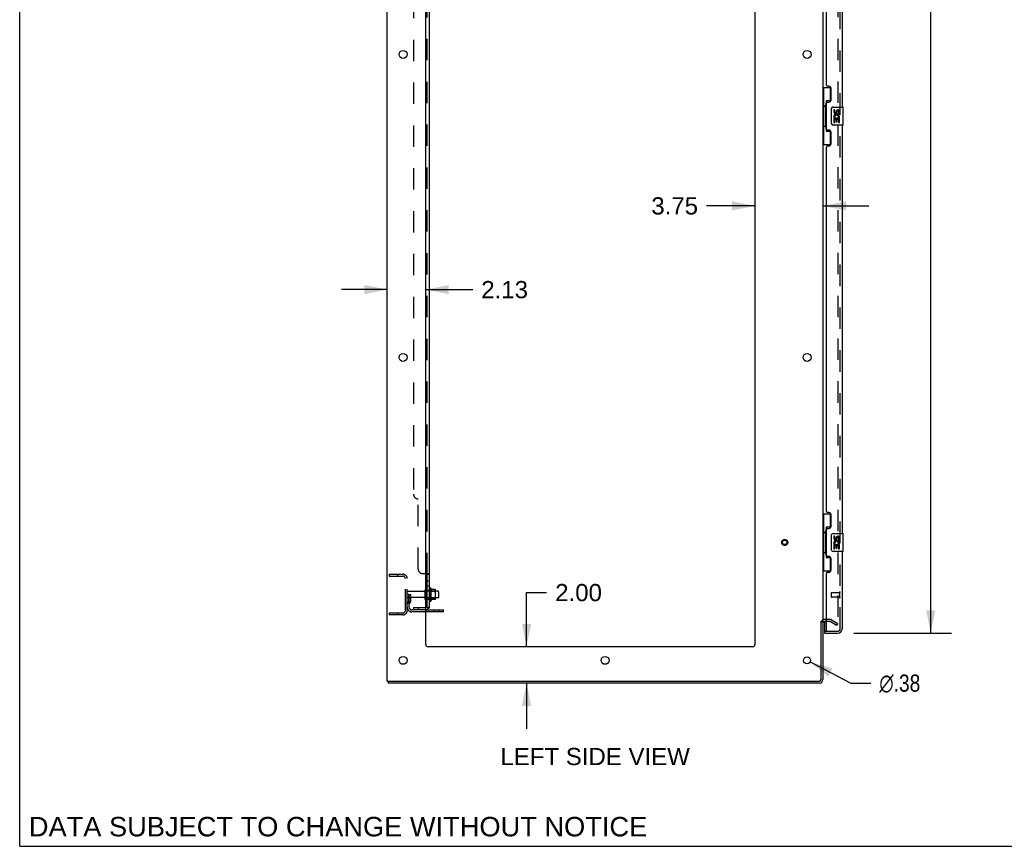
# Model space of a CAD drawing. Header units: inches. Extents: x 0 to 215, y 0 to 139.
# Tile 1 of 114: x 0 to 54, y 0 to 46. Entities that reach past the tile are written whole.
import ezdxf

# ---------------------------------------------------------------- set-up
doc = ezdxf.new("R2010")
doc.units = ezdxf.units.IN
doc.header["$LTSCALE"] = 11.804375
doc.header["$MEASUREMENT"] = 0
doc.linetypes.add('HIDDEN', pattern=[0.2, 0.1, -0.1])
doc.layers.get('0').update_dxf_attribs({"linetype": 'CONTINUOUS'})
for name, color, linetype in [('DEFAULT_2', 8, 'HIDDEN'), ('DIMENSIONS', 7, 'CONTINUOUS'), ('DOOR_ASSEMBLY', 7, 'CONTINUOUS'), ('SUBPANEL', 7, 'CONTINUOUS')]:
    doc.layers.add(name, color=color, linetype=linetype)
doc.styles.get("Standard").update_dxf_attribs({"font": 'arial.ttf'})
doc.styles.add('TEXTSTYLE_1', font='gdt', dxfattribs={"width": 0.8})
doc.dimstyles.new('DIMSTYLE_1', dxfattribs={"dimtxt": 0.946875, "dimasz": 1.2625, "dimexe": 0.09, "dimexo": 0.07, "dimgap": 0.0375, "dimtad": 0, "dimtih": 1, "dimtoh": 1, "dimzin": 4, "dimdsep": 46, "dimtxsty": 'Standard', "dimblk": '_FILLED', "dimblk1": '_FILLED', "dimblk2": '_FILLED', "dimcen": 0.09, "dimadec": 3, "dimazin": 1, "dimtfac": 1, "dimtdec": 3, "dimtofl": 0, "dimtmove": 0, "dimatfit": 3, "dimldrblk": '_FILLED', "dimfxl": 0, "dimtolj": 1, "dimtzin": 4, "dimarcsym": 0})
doc.dimstyles.new('DIMSTYLE_2', dxfattribs={"dimtxt": 0.946875, "dimasz": 1.2625, "dimexe": 0.09, "dimexo": 0.07, "dimgap": 0.09, "dimtad": 0, "dimtih": 1, "dimtoh": 1, "dimzin": 4, "dimdsep": 46, "dimtxsty": 'Standard', "dimblk": '_FILLED', "dimblk1": '_FILLED', "dimblk2": '_FILLED', "dimcen": 0.09, "dimadec": 3, "dimazin": 1, "dimtfac": 1, "dimtdec": 3, "dimtofl": 0, "dimtmove": 0, "dimatfit": 1, "dimldrblk": '_FILLED', "dimfxl": 0, "dimtolj": 1, "dimtzin": 4, "dimarcsym": 0})

# ---------------------------------------------------------------- blocks, each defined once
blk = doc.blocks.new('_FILLED')
at = {"color": 0, "linetype": 'ByBlock'}
blk.add_solid([(0, 0), (-1, 0.2), (-1, -0.2)], dxfattribs=at)
blk = doc.blocks.new('*D9')
at = {"layer": 'DIMENSIONS', "color": 2, "linetype": 'Continuous'}
for p, q in [((45.94, 92.251), (51.32, 92.251)), ((50.184, 92.251), (50.184, 53.317)), ((50.184, 11.751), (50.184, 50.003)), ((45.94, 11.751), (51.32, 11.751))]:
    blk.add_line(p, q, dxfattribs=at)
at = {"layer": 'DIMENSIONS', "color": 2, "linetype": 'Continuous', "xscale": 1.2625, "yscale": 1.2625, "zscale": 1.2625}
for p, rotation in [((50.184, 92.251), 90), ((50.184, 11.751), 270)]:
    blk.add_blockref('_FILLED', p, dxfattribs=dict(at, rotation=rotation))
at = {"layer": 'DIMENSIONS', "color": 2, "linetype": 'Continuous', "insert": (50.184, 52.843), "char_height": 0.9469, "width": 3.9635, "attachment_point": 2, "line_spacing_factor": 0.9}
blk.add_mtext('80.50\\PDOOR', dxfattribs=at)
blk = doc.blocks.new('*D13')
at = {"layer": 'DIMENSIONS', "color": 2, "linetype": 'Continuous'}
for p, q in [((27.92, 11.001), (27.92, 13.987)), ((27.92, 13.987), (29.024, 13.987)), ((27.92, 9.001), (27.92, 6.476))]:
    blk.add_line(p, q, dxfattribs=at)
at = {"layer": 'DIMENSIONS', "color": 2, "linetype": 'Continuous', "xscale": 1.2625, "yscale": 1.2625, "zscale": 1.2625}
for p, rotation in [((27.92, 11.001), 270), ((27.92, 9.001), 90)]:
    blk.add_blockref('_FILLED', p, dxfattribs=dict(at, rotation=rotation))
at = {"layer": 'DIMENSIONS', "color": 2, "linetype": 'Continuous', "insert": (29.498, 14.461), "char_height": 0.9469, "width": 2.57311, "attachment_point": 1, "line_spacing_factor": 0.9}
blk.add_mtext('2.00', dxfattribs=at)
blk = doc.blocks.new('*D14')
at = {"layer": 'DIMENSIONS', "color": 2, "linetype": 'Continuous'}
for p, q in [((20.245, 30.687), (17.72, 30.687)), ((22.37, 30.687), (24.952, 30.687))]:
    blk.add_line(p, q, dxfattribs=at)
at = {"layer": 'DIMENSIONS', "color": 2, "linetype": 'Continuous', "xscale": 1.2625, "yscale": 1.2625, "zscale": 1.2625}
blk.add_blockref('_FILLED', (20.245, 30.687), dxfattribs=at)
at = {"layer": 'DIMENSIONS', "color": 2, "linetype": 'Continuous', "xscale": 1.2625, "yscale": 1.2625, "zscale": 1.2625, "rotation": 180}
blk.add_blockref('_FILLED', (22.37, 30.687), dxfattribs=at)
at = {"layer": 'DIMENSIONS', "color": 2, "linetype": 'Continuous', "insert": (25.426, 31.16), "char_height": 0.9469, "width": 2.57311, "attachment_point": 1, "line_spacing_factor": 0.9}
blk.add_mtext('2.13', dxfattribs=at)
blk = doc.blocks.new('*D15')
at = {"layer": 'DIMENSIONS', "color": 2, "linetype": 'Continuous'}
for p, q in [((40.495, 35.301), (37.838, 35.301)), ((44.245, 35.301), (46.77, 35.301))]:
    blk.add_line(p, q, dxfattribs=at)
at = {"layer": 'DIMENSIONS', "color": 2, "linetype": 'Continuous', "xscale": 1.2625, "yscale": 1.2625, "zscale": 1.2625}
blk.add_blockref('_FILLED', (40.495, 35.301), dxfattribs=at)
at = {"layer": 'DIMENSIONS', "color": 2, "linetype": 'Continuous', "xscale": 1.2625, "yscale": 1.2625, "zscale": 1.2625, "rotation": 180}
blk.add_blockref('_FILLED', (44.245, 35.301), dxfattribs=at)
at = {"layer": 'DIMENSIONS', "color": 2, "linetype": 'Continuous', "insert": (37.365, 35.775), "char_height": 0.9469, "width": 2.57311, "attachment_point": 3, "line_spacing_factor": 0.9}
blk.add_mtext('3.75', dxfattribs=at)
blk = doc.blocks.new('*D29')
at = {"layer": 'DIMENSIONS', "color": 2, "linetype": 'Continuous'}
for p, q in [((43.536, 10.164), (45.775, 8.996)), ((45.775, 8.996), (46.879, 8.996))]:
    blk.add_line(p, q, dxfattribs=at)
at = {"layer": 'DIMENSIONS', "color": 2, "linetype": 'Continuous', "xscale": 1.2625, "yscale": 1.2625, "zscale": 1.2625, "rotation": 152.4363683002}
blk.add_blockref('_FILLED', (43.536, 10.164), dxfattribs=at)
at = {"layer": 'DIMENSIONS', "color": 2, "linetype": 'Continuous', "insert": (47.353, 9.469), "char_height": 0.94688, "width": 3.09993, "attachment_point": 1, "line_spacing_factor": 0.9, "style": 'TEXTSTYLE_1'}
blk.add_mtext('{\\fgdt;n}\\fArial;.38', dxfattribs=at)

msp = doc.modelspace()

# ---------------------------------------------------------------- linework, layer by layer
at = {"color": 7, "linetype": 'Continuous'}
for p, q in [((0, 0), (0, 138.875)), ((22.644, 14.232), (22.644, 13.52)), ((22.899, 14.153), (22.672, 14.153)), ((22.91, 13.62), (22.91, 14.131)), ((22.899, 13.598), (22.672, 13.598)), ((23.044, 14.063), (22.91, 14.063)), ((23.044, 13.688), (22.91, 13.688)), ((23.074, 14.033), (23.074, 13.718)), ((23.349, 12.928), (23.349, 13.032)), ((23.349, 12.928), (22.37, 12.928)), ((44.141, 12.418), (44.245, 12.418)), ((20.297, 9.105), (20.297, 9.001)), ((0, 0), (214.625, 0))]:
    msp.add_line(p, q, dxfattribs=at)
at = {"color": 3, "linetype": 'Continuous'}
for p, q in [((20.245, 9.105), (20.245, 94.897)), ((22.37, 11.126), (22.37, 91.501)), ((40.495, 91.501), (40.495, 11.126)), ((44.245, 91.553), (44.245, 12.449)), ((22.37, 13.032), (23.349, 13.032)), ((44.141, 9.195), (44.141, 12.418)), ((44.245, 12.418), (44.245, 9.19)), ((44.449, 12.397), (44.33, 12.397)), ((40.37, 11.001), (22.495, 11.001)), ((20.245, 9.105), (44.051, 9.105)), ((44.056, 9.001), (20.297, 9.001))]:
    msp.add_line(p, q, dxfattribs=at)
for centre, radius in [((21.12, 43.651), 0.219), ((43.37, 43.651), 0.219), ((21.12, 26.951), 0.219), ((43.37, 26.951), 0.219), ((21.12, 10.251), 0.219), ((32.245, 10.251), 0.219), ((43.37, 10.251), 0.188)]:
    msp.add_circle(centre, radius, dxfattribs=at)
at = {"color": 7, "linetype": 'Continuous'}
for centre, radius, start, end in [((22.394, 14.133), 0.055, 360, 115.9094), ((22.612, 14.21), 0.0384, 34.4497, 180), ((22.044, 13.876), 0.698, 23.9679, 30.6631), ((22.69, 14.163), 0.01, 203.9679, 270), ((22.899, 14.143), 0.01, 5.1938, 90), ((22.769, 14.131), 0.141, 0, 5.2081), ((22.394, 13.618), 0.055, 244.0906, 0), ((22.044, 13.876), 0.698, 329.3369, 336.0321), ((22.69, 13.588), 0.01, 90, 156.0321), ((22.899, 13.608), 0.01, 270, 354.8062), ((22.769, 13.62), 0.141, 354.7919, 360), ((23.044, 14.033), 0.03, 360, 90), ((23.044, 13.718), 0.03, 270, 0), ((22.612, 13.542), 0.0384, 180, 325.5503), ((44.056, 9.19), 0.085, 270, 360)]:
    msp.add_arc(centre, radius, start, end, dxfattribs=at)
at = {"color": 3, "linetype": 'Continuous'}
for centre, radius, start, end in [((44.33, 12.312), 0.085, 90, 180), ((22.495, 11.126), 0.125, 180, 270), ((40.37, 11.126), 0.125, 270, 360), ((44.051, 9.195), 0.09, 270, 360), ((44.056, 9.19), 0.189, 270, 360)]:
    msp.add_arc(centre, radius, start, end, dxfattribs=at)
at = {"layer": 'DEFAULT_2', "color": 8, "linetype": 'HIDDEN'}
for p, q in [((45.057, 91.735), (45.057, 12.266)), ((20.349, 15.001), (21.102, 15.001)), ((20.349, 15.001), (20.349, 14.897)), ((20.349, 14.897), (21.102, 14.897)), ((20.819, 15.001), (20.819, 14.897)), ((21.245, 12.997), (21.245, 14.754)), ((21.349, 12.997), (21.349, 14.754)), ((22.339, 13.618), (22.339, 14.133)), ((22.449, 13.618), (22.449, 14.133)), ((22.574, 14.21), (22.574, 13.542)), ((21.453, 13.876), (21.349, 13.876)), ((22.276, 14.041), (21.379, 14.041)), ((22.276, 13.711), (21.379, 13.711)), ((21.439, 13.535), (21.439, 13.876)), ((21.439, 13.701), (21.543, 13.701)), ((21.453, 13.876), (21.543, 13.876)), ((21.453, 13.175), (21.453, 13.876)), ((21.543, 13.535), (21.543, 13.876)), ((22.91, 14.063), (22.449, 14.063)), ((22.91, 13.688), (22.449, 13.688)), ((22.594, 14.059), (22.574, 14.079)), ((22.594, 13.692), (22.574, 13.672)), ((22.594, 14.059), (22.89, 14.059)), ((22.594, 14.059), (22.594, 13.692)), ((22.594, 13.692), (22.89, 13.692)), ((22.89, 14.059), (22.91, 14.079)), ((22.89, 14.059), (22.89, 13.692)), ((22.89, 13.692), (22.91, 13.672)), ((21.437, 13.529), (21.388, 13.462)), ((21.521, 13.469), (21.472, 13.401)), ((22.37, 13.032), (21.595, 13.032)), ((22.846, 12.928), (22.846, 13.032)), ((23.102, 12.928), (23.102, 13.032)), ((21.102, 12.855), (20.349, 12.855)), ((20.349, 12.855), (20.349, 12.751)), ((21.102, 12.751), (20.349, 12.751)), ((20.819, 12.855), (20.819, 12.751)), ((22.37, 12.928), (21.595, 12.928)), ((44.649, 12.501), (44.33, 12.501)), ((44.718, 12.482), (45.057, 12.286)), ((44.649, 12.397), (44.449, 12.397)), ((44.666, 12.392), (45.005, 12.196)), ((45.005, 12.196), (45.057, 12.286))]:
    msp.add_line(p, q, dxfattribs=at)
for points in [[(45.04, 12.246), (45.04, 12.246), (45.038, 12.247), (45.036, 12.247), (45.034, 12.248), (45.032, 12.249)], [(45.057, 12.266), (45.057, 12.264), (45.057, 12.262), (45.056, 12.26), (45.056, 12.258), (45.055, 12.256), (45.054, 12.254), (45.052, 12.252), (45.051, 12.251), (45.049, 12.249), (45.047, 12.248), (45.046, 12.247), (45.044, 12.247), (45.042, 12.247), (45.04, 12.246)]]:
    msp.add_lwpolyline(points, dxfattribs=at)
for radius in [0.164, 0.124]:
    msp.add_circle((42.141, 16.751), radius, dxfattribs=at)
for centre, radius, start, end in [((21.102, 14.754), 0.246, 0, 90), ((21.102, 14.754), 0.142, 0, 90), ((22.276, 14.103), 0.0625, 270, 360), ((22.394, 14.133), 0.055, 115.9094, 180), ((21.379, 14.011), 0.03, 90, 180), ((21.379, 13.741), 0.03, 180, 270), ((22.276, 13.648), 0.0625, 0, 90), ((22.394, 13.618), 0.055, 180, 244.0906), ((21.557, 13.34), 0.208, 144.2461, 180), ((21.595, 13.175), 0.246, 180, 270), ((21.429, 13.535), 0.01, 324.2461, 360), ((21.557, 13.34), 0.104, 144.2461, 180), ((21.595, 13.175), 0.142, 180, 270), ((21.429, 13.535), 0.114, 324.2461, 360), ((21.102, 12.997), 0.246, 270, 360), ((21.102, 12.997), 0.142, 270, 360), ((44.33, 12.312), 0.189, 90, 180), ((44.649, 12.364), 0.137, 60, 90), ((44.649, 12.364), 0.033, 60, 90)]:
    msp.add_arc(centre, radius, start, end, dxfattribs=at)
at = {"layer": 'DOOR_ASSEMBLY', "color": 8, "linetype": 'HIDDEN'}
for p, q in [((45.199, 11.997), (45.199, 92.004)), ((44.699, 13.969), (44.699, 13.741)), ((45.156, 13.979), (44.709, 13.979)), ((45.156, 13.731), (44.709, 13.731)), ((45.156, 13.997), (45.156, 13.713)), ((44.469, 11.855), (45.056, 11.855))]:
    msp.add_line(p, q, dxfattribs=at)
at = {"layer": 'DOOR_ASSEMBLY', "color": 3, "linetype": 'Continuous'}
for p, q in [((45.303, 63.251), (45.303, 40.751)), ((44.449, 41.958), (44.449, 62.043)), ((44.569, 41.898), (44.509, 41.898)), ((44.699, 41.148), (44.699, 41.768)), ((44.449, 39.543), (44.449, 40.958)), ((44.509, 41.018), (44.569, 41.018)), ((45.303, 39.751), (45.303, 17.251)), ((44.569, 39.483), (44.509, 39.483)), ((44.699, 38.733), (44.699, 39.353)), ((44.449, 18.458), (44.449, 38.543)), ((44.509, 38.603), (44.569, 38.603)), ((44.569, 18.398), (44.509, 18.398)), ((44.699, 17.648), (44.699, 18.268)), ((44.449, 16.043), (44.449, 17.458)), ((44.509, 17.518), (44.569, 17.518)), ((44.569, 15.983), (44.509, 15.983)), ((44.699, 15.233), (44.699, 15.853)), ((45.303, 16.251), (45.303, 11.997)), ((44.449, 11.875), (44.449, 15.043)), ((44.509, 15.103), (44.569, 15.103)), ((44.324, 11.751), (45.056, 11.751))]:
    msp.add_line(p, q, dxfattribs=at)
at = {"layer": 'DOOR_ASSEMBLY', "color": 7, "linetype": 'Continuous'}
for p, q in [((44.245, 41.826), (44.685, 41.826)), ((44.284, 41.826), (44.284, 40.801)), ((44.649, 41.826), (44.649, 41.046)), ((44.262, 40.801), (44.385, 40.801)), ((44.262, 40.801), (44.262, 39.701)), ((44.385, 40.831), (44.385, 40.852)), ((44.385, 39.701), (44.385, 40.801)), ((44.649, 41.091), (44.422, 41.091)), ((44.422, 41.091), (44.422, 39.411)), ((44.808, 40.751), (45.348, 40.751)), ((45.363, 39.766), (45.363, 40.736)), ((44.708, 39.851), (44.708, 40.651)), ((44.908, 40.597), (44.845, 40.597)), ((44.845, 40.597), (44.845, 40.46)), ((44.864, 40.135), (44.845, 40.135)), ((44.845, 40.135), (44.845, 39.905)), ((44.898, 40.135), (44.926, 40.155)), ((44.898, 40.135), (45.16, 40.135)), ((44.908, 40.46), (44.908, 40.597)), ((44.973, 40.523), (44.974, 40.454)), ((45.034, 40.46), (45.034, 40.502)), ((45.089, 40.171), (45.147, 40.146)), ((45.097, 40.502), (45.097, 40.366)), ((45.097, 40.366), (45.16, 40.366)), ((45.16, 40.366), (45.16, 40.502)), ((45.16, 39.905), (45.16, 40.135)), ((44.262, 39.701), (44.385, 39.701)), ((44.284, 39.701), (44.284, 38.676)), ((44.385, 39.65), (44.385, 39.671)), ((45.348, 39.751), (44.808, 39.751)), ((44.845, 39.905), (44.908, 39.905)), ((44.908, 40.073), (44.973, 40.073)), ((44.908, 39.905), (44.908, 40.073)), ((44.973, 40.073), (44.973, 39.936)), ((44.973, 39.936), (45.034, 39.936)), ((45.034, 40.073), (45.097, 40.073)), ((45.034, 39.936), (45.034, 40.073)), ((45.097, 40.073), (45.097, 39.905)), ((45.097, 39.905), (45.16, 39.905)), ((44.422, 39.411), (44.649, 39.411)), ((44.649, 39.456), (44.649, 38.676)), ((44.245, 38.676), (44.685, 38.676)), ((44.245, 18.326), (44.685, 18.326)), ((44.284, 18.326), (44.284, 17.301)), ((44.649, 18.326), (44.649, 17.546)), ((44.649, 17.591), (44.422, 17.591)), ((44.422, 17.591), (44.422, 15.911)), ((44.262, 17.301), (44.385, 17.301)), ((44.262, 17.301), (44.262, 16.201)), ((44.385, 17.331), (44.385, 17.352)), ((44.385, 16.201), (44.385, 17.301)), ((44.708, 16.351), (44.708, 17.151)), ((44.808, 17.251), (45.348, 17.251)), ((44.908, 17.097), (44.845, 17.097)), ((44.845, 17.097), (44.845, 16.96)), ((44.908, 16.96), (44.908, 17.097)), ((44.973, 17.023), (44.974, 16.954)), ((45.034, 16.96), (45.034, 17.002)), ((45.097, 17.002), (45.097, 16.866)), ((45.097, 16.866), (45.16, 16.866)), ((45.16, 16.866), (45.16, 17.002)), ((45.363, 16.266), (45.363, 17.236)), ((44.864, 16.635), (44.845, 16.635)), ((44.845, 16.635), (44.845, 16.405)), ((44.845, 16.405), (44.908, 16.405)), ((44.898, 16.635), (44.926, 16.655)), ((44.898, 16.635), (45.16, 16.635)), ((44.908, 16.573), (44.973, 16.573)), ((44.908, 16.405), (44.908, 16.573)), ((44.973, 16.573), (44.973, 16.436)), ((44.973, 16.436), (45.034, 16.436)), ((45.034, 16.573), (45.097, 16.573)), ((45.034, 16.436), (45.034, 16.573)), ((45.089, 16.671), (45.147, 16.646)), ((45.097, 16.573), (45.097, 16.405)), ((45.097, 16.405), (45.16, 16.405)), ((45.16, 16.405), (45.16, 16.635)), ((44.262, 16.201), (44.385, 16.201)), ((44.284, 16.201), (44.284, 15.176)), ((44.385, 16.15), (44.385, 16.171)), ((44.422, 15.911), (44.649, 15.911)), ((44.649, 15.956), (44.649, 15.176)), ((45.348, 16.251), (44.808, 16.251)), ((44.245, 15.176), (44.685, 15.176)), ((44.324, 12.397), (44.324, 11.875)), ((44.324, 11.855), (44.463, 11.855)), ((44.324, 11.855), (44.324, 11.751))]:
    msp.add_line(p, q, dxfattribs=at)
for points in [[(44.422, 41.067), (44.422, 41.064), (44.423, 41.06), (44.423, 41.056), (44.425, 41.052), (44.426, 41.047), (44.428, 41.042), (44.431, 41.036), (44.434, 41.03), (44.437, 41.024), (44.441, 41.017), (44.445, 41.01), (44.45, 41.002), (44.456, 40.993), (44.458, 40.99)], [(44.708, 40.651), (44.708, 40.657), (44.709, 40.663), (44.71, 40.669), (44.711, 40.675), (44.713, 40.681), (44.715, 40.687)], [(44.715, 39.815), (44.713, 39.82), (44.711, 39.826), (44.71, 39.832), (44.709, 39.838), (44.708, 39.845), (44.708, 39.851)], [(44.458, 39.512), (44.456, 39.508), (44.45, 39.5), (44.445, 39.492), (44.441, 39.485), (44.437, 39.478), (44.434, 39.471), (44.431, 39.465), (44.428, 39.46), (44.426, 39.455), (44.425, 39.45), (44.423, 39.446), (44.423, 39.442), (44.422, 39.438), (44.422, 39.435)], [(44.422, 17.567), (44.422, 17.564), (44.423, 17.56), (44.423, 17.556), (44.425, 17.552), (44.426, 17.547), (44.428, 17.542), (44.431, 17.536), (44.434, 17.53), (44.437, 17.524), (44.441, 17.517), (44.445, 17.51), (44.45, 17.502), (44.456, 17.493), (44.458, 17.49)], [(44.708, 17.151), (44.708, 17.157), (44.709, 17.163), (44.71, 17.169), (44.711, 17.175), (44.713, 17.181), (44.715, 17.187)], [(44.715, 16.315), (44.713, 16.32), (44.711, 16.326), (44.71, 16.332), (44.709, 16.338), (44.708, 16.345), (44.708, 16.351)], [(44.458, 16.012), (44.456, 16.008), (44.45, 16), (44.445, 15.992), (44.441, 15.985), (44.437, 15.978), (44.434, 15.971), (44.431, 15.965), (44.428, 15.96), (44.426, 15.955), (44.425, 15.95), (44.423, 15.946), (44.423, 15.942), (44.422, 15.938), (44.422, 15.935)]]:
    msp.add_lwpolyline(points, dxfattribs=at)
at = {"layer": 'DOOR_ASSEMBLY', "color": 3, "linetype": 'Continuous'}
for centre, radius, start, end in [((44.509, 41.958), 0.06, 180, 270), ((44.569, 41.768), 0.13, 0, 90), ((44.509, 40.958), 0.06, 90, 180), ((44.569, 41.148), 0.13, 270, 360), ((44.509, 39.543), 0.06, 180, 270), ((44.569, 39.353), 0.13, 0, 90), ((44.509, 38.543), 0.06, 90, 180), ((44.569, 38.733), 0.13, 270, 360), ((44.509, 18.458), 0.06, 180, 270), ((44.569, 18.268), 0.13, 0, 90), ((44.509, 17.458), 0.06, 90, 180), ((44.569, 17.648), 0.13, 270, 360), ((44.509, 16.043), 0.06, 180, 270), ((44.569, 15.853), 0.13, 0, 90), ((44.569, 15.233), 0.13, 270, 360), ((44.509, 15.043), 0.06, 90, 180), ((45.056, 11.997), 0.246, 270, 360), ((44.469, 11.875), 0.02, 180, 270)]:
    msp.add_arc(centre, radius, start, end, dxfattribs=at)
at = {"layer": 'DOOR_ASSEMBLY', "color": 7, "linetype": 'Continuous'}
for centre, radius, start, end in [((44.808, 40.651), 0.1, 90, 158.7946), ((45.348, 40.736), 0.015, 0, 90), ((44.94, 40.46), 0.0943, 180, 360), ((44.999, 40.209), 0.154, 161.4199, 206.1963), ((45.003, 40.209), 0.157, 336.5966, 161.8791), ((45.003, 40.209), 0.157, 205.737, 207.8532), ((44.94, 40.46), 0.0314, 180, 261.2295), ((45.003, 40.209), 0.0943, 336.5966, 215.1122), ((44.939, 40.465), 0.0362, 263.4285, 341.7628), ((45.066, 40.502), 0.0943, 68.6999, 167.4338), ((45.066, 40.502), 0.0314, 0, 180.0485), ((45.066, 40.502), 0.0943, 0, 68.6704), ((44.808, 39.851), 0.1, 201.205, 270), ((45.348, 39.766), 0.015, 270, 360), ((44.808, 17.151), 0.1, 90, 158.7946), ((44.94, 16.96), 0.0943, 180, 360), ((45.003, 16.709), 0.157, 336.5966, 161.8791), ((44.94, 16.96), 0.0314, 180, 261.2295), ((44.939, 16.965), 0.0362, 263.4285, 341.7628), ((45.066, 17.002), 0.0943, 68.6999, 167.4338), ((45.066, 17.002), 0.0314, 0, 180.0485), ((45.066, 17.002), 0.0943, 0, 68.6704), ((45.348, 17.236), 0.015, 0, 90), ((44.808, 16.351), 0.1, 201.205, 270), ((44.999, 16.709), 0.154, 161.4199, 206.1963), ((45.003, 16.709), 0.157, 205.737, 207.8532), ((45.003, 16.709), 0.0943, 336.5966, 215.1122), ((45.348, 16.266), 0.015, 270, 360), ((44.344, 11.875), 0.02, 180, 257.1429), ((45.139, 12.141), 0.26, 267.4063, 270)]:
    msp.add_arc(centre, radius, start, end, dxfattribs=at)
at = {"layer": 'DOOR_ASSEMBLY', "color": 8, "linetype": 'HIDDEN'}
for centre, radius, start, end in [((44.709, 13.969), 0.01, 90, 180), ((44.709, 13.741), 0.01, 180, 270), ((45.177, 13.997), 0.0215, 0, 180), ((45.177, 13.713), 0.0215, 180, 360), ((45.056, 11.997), 0.142, 270, 360)]:
    msp.add_arc(centre, radius, start, end, dxfattribs=at)
at = {"layer": 'DOOR_ASSEMBLY', "color": 7, "linetype": 'Continuous'}
for centre, start_param, end_param in [((44.489, 40.841), 0.699287, 1.51401), ((44.489, 40.841), -4.655602, -3.84088), ((44.489, 39.66), 0.699287, 1.51401), ((44.489, 39.66), -4.655602, -3.84088), ((44.489, 17.341), 0.699287, 1.51401), ((44.489, 17.341), -4.655602, -3.84088), ((44.489, 16.16), 0.699287, 1.51401), ((44.489, 16.16), -4.655602, -3.84088)]:
    msp.add_ellipse(centre, major_axis=(0, 0.18), ratio=0.579493, start_param=start_param, end_param=end_param, dxfattribs=at)
at = {"layer": 'SUBPANEL', "color": 3, "linetype": 'Continuous'}
for p, q in [((22.574, 13.157), (22.574, 90.845)), ((22.37, 15.032), (22.52, 15.032))]:
    msp.add_line(p, q, dxfattribs=at)
at = {"layer": 'SUBPANEL', "color": 8, "linetype": 'HIDDEN'}
for p, q in [((22.449, 14.997), (22.449, 89.005)), ((21.699, 84.595), (21.699, 19.407)), ((21.949, 15.282), (21.949, 19.157)), ((22.199, 15.032), (22.37, 15.032)), ((22.574, 14.998), (22.574, 14.997)), ((22.449, 14.635), (22.574, 14.635)), ((22.449, 14.354), (22.574, 14.354)), ((22.449, 14.126), (22.574, 14.126)), ((22.449, 13.626), (22.574, 13.626)), ((21.699, 13.157), (22.337, 13.157)), ((21.699, 13.157), (21.699, 13.032)), ((22.337, 13.032), (21.699, 13.032)), ((21.949, 13.157), (21.949, 13.032)), ((22.473, 13.157), (22.423, 13.198)), ((22.445, 13.18), (22.445, 13.18)), ((22.448, 13.177), (22.449, 13.177))]:
    msp.add_line(p, q, dxfattribs=at)
at = {"layer": 'SUBPANEL', "color": 7, "linetype": 'Continuous'}
for p, q in [((22.449, 14.997), (22.574, 14.997)), ((22.449, 13.157), (22.449, 14.997)), ((22.449, 13.157), (22.574, 13.157)), ((22.52, 13.119), (22.473, 13.157))]:
    msp.add_line(p, q, dxfattribs=at)
at = {"layer": 'SUBPANEL', "color": 8, "linetype": 'HIDDEN'}
for points in [[(22.423, 15.032), (22.423, 15.03), (22.423, 15.029), (22.423, 15.027)], [(22.423, 15.025), (22.424, 15.024), (22.424, 15.022), (22.425, 15.021), (22.426, 15.019), (22.428, 15.018), (22.429, 15.016), (22.431, 15.015), (22.433, 15.014)], [(22.442, 15.007), (22.444, 15.005), (22.445, 15.004), (22.447, 15.003), (22.448, 15.001)], [(22.448, 15), (22.449, 14.998), (22.449, 14.997)], [(22.52, 15.032), (22.522, 15.03), (22.524, 15.029), (22.527, 15.027), (22.53, 15.026)], [(22.561, 15.012), (22.563, 15.01), (22.566, 15.009), (22.569, 15.007), (22.57, 15.005), (22.572, 15.003)], [(22.509, 13.157), (22.509, 13.157), (22.509, 13.157), (22.508, 13.157), (22.508, 13.157), (22.508, 13.157), (22.507, 13.157), (22.507, 13.157), (22.506, 13.157), (22.505, 13.157), (22.505, 13.158), (22.504, 13.158), (22.503, 13.158), (22.503, 13.158), (22.502, 13.158), (22.501, 13.158), (22.501, 13.158), (22.5, 13.158), (22.499, 13.159), (22.498, 13.159), (22.498, 13.159), (22.497, 13.159), (22.496, 13.159), (22.495, 13.159), (22.495, 13.16), (22.494, 13.16), (22.493, 13.16), (22.492, 13.16), (22.491, 13.161), (22.491, 13.161), (22.49, 13.161), (22.489, 13.161), (22.488, 13.161), (22.487, 13.162), (22.486, 13.162), (22.485, 13.162), (22.484, 13.163), (22.484, 13.163), (22.483, 13.163), (22.482, 13.163), (22.481, 13.164), (22.48, 13.164), (22.479, 13.164), (22.478, 13.165), (22.477, 13.165), (22.476, 13.165), (22.475, 13.166), (22.474, 13.166), (22.473, 13.167), (22.472, 13.167), (22.471, 13.167), (22.47, 13.168), (22.469, 13.168), (22.468, 13.169), (22.467, 13.169), (22.466, 13.169), (22.465, 13.17), (22.464, 13.17), (22.463, 13.171), (22.462, 13.171), (22.461, 13.171), (22.46, 13.172), (22.459, 13.172), (22.459, 13.173), (22.458, 13.173), (22.457, 13.173), (22.456, 13.174), (22.455, 13.174), (22.455, 13.175), (22.454, 13.175), (22.453, 13.175), (22.452, 13.176), (22.452, 13.176), (22.451, 13.176), (22.45, 13.177), (22.45, 13.177), (22.449, 13.178), (22.448, 13.178), (22.448, 13.178), (22.447, 13.179), (22.447, 13.179), (22.446, 13.179), (22.446, 13.18), (22.445, 13.18), (22.445, 13.18), (22.445, 13.18)], [(22.445, 13.18), (22.445, 13.18), (22.445, 13.18), (22.445, 13.18), (22.446, 13.179), (22.446, 13.179), (22.446, 13.179), (22.447, 13.179), (22.447, 13.178), (22.448, 13.178), (22.448, 13.177)], [(22.448, 13.161), (22.449, 13.159), (22.449, 13.157)], [(22.506, 13.157), (22.506, 13.157), (22.507, 13.157), (22.507, 13.157), (22.508, 13.157), (22.508, 13.157), (22.508, 13.157), (22.509, 13.157)]]:
    msp.add_lwpolyline(points, dxfattribs=at)
at = {"layer": 'SUBPANEL', "color": 7, "linetype": 'Continuous'}
for points in [[(22.423, 15.032), (22.423, 15.03), (22.423, 15.029), (22.423, 15.027), (22.423, 15.025), (22.424, 15.024), (22.424, 15.022), (22.425, 15.021), (22.426, 15.019), (22.428, 15.018), (22.429, 15.016), (22.431, 15.015), (22.433, 15.014), (22.434, 15.012), (22.438, 15.01)], [(22.438, 15.01), (22.44, 15.008), (22.442, 15.007), (22.444, 15.005), (22.445, 15.004), (22.447, 15.003), (22.448, 15.001), (22.448, 15), (22.449, 14.998), (22.449, 14.997)], [(22.423, 13.198), (22.423, 13.197), (22.423, 13.197), (22.423, 13.196), (22.423, 13.195), (22.424, 13.194), (22.424, 13.192), (22.425, 13.191), (22.426, 13.19), (22.428, 13.188), (22.429, 13.186), (22.431, 13.185), (22.434, 13.181)], [(22.434, 13.181), (22.436, 13.179), (22.438, 13.176), (22.44, 13.174), (22.442, 13.172), (22.444, 13.169)], [(22.444, 13.169), (22.445, 13.167), (22.447, 13.165), (22.448, 13.163), (22.448, 13.161)]]:
    msp.add_lwpolyline(points, dxfattribs=at)
at = {"layer": 'SUBPANEL', "color": 3, "linetype": 'Continuous'}
for points in [[(22.52, 15.032), (22.522, 15.03), (22.524, 15.029), (22.527, 15.027), (22.53, 15.026), (22.533, 15.024), (22.537, 15.023), (22.541, 15.021)], [(22.541, 15.021), (22.548, 15.018), (22.551, 15.017), (22.555, 15.015), (22.558, 15.014), (22.561, 15.012), (22.563, 15.01), (22.566, 15.009), (22.569, 15.007), (22.57, 15.005), (22.572, 15.003), (22.573, 15.001), (22.573, 15), (22.574, 14.998), (22.574, 14.997)], [(22.52, 13.119), (22.522, 13.121), (22.524, 13.123), (22.527, 13.125), (22.53, 13.127), (22.533, 13.129), (22.537, 13.13), (22.541, 13.132), (22.544, 13.134), (22.551, 13.137)], [(22.551, 13.137), (22.555, 13.138), (22.558, 13.14), (22.561, 13.141), (22.563, 13.143), (22.566, 13.145), (22.569, 13.147), (22.57, 13.149), (22.572, 13.15), (22.573, 13.152), (22.573, 13.154), (22.574, 13.156), (22.574, 13.157)]]:
    msp.add_lwpolyline(points, dxfattribs=at)
at = {"layer": 'SUBPANEL', "color": 8, "linetype": 'HIDDEN'}
for centre, radius, start, end in [((21.949, 19.407), 0.25, 180, 270), ((22.199, 15.282), 0.25, 180, 270), ((22.337, 13.269), 0.112, 270, 287.1415), ((22.337, 13.269), 0.237, 270, 278.0054), ((22.337, 13.269), 0.237, 320.5658, 360)]:
    msp.add_arc(centre, radius, start, end, dxfattribs=at)
at = {"layer": 'SUBPANEL', "color": 7, "linetype": 'Continuous'}
msp.add_arc((22.337, 13.269), 0.112, 287.1415, 360, dxfattribs=at)
at = {"layer": 'SUBPANEL', "color": 3, "linetype": 'Continuous'}
msp.add_arc((22.337, 13.269), 0.237, 278.0054, 320.5658, dxfattribs=at)

# ---------------------------------------------------------------- texts
at = {"layer": 'DIMENSIONS', "color": 2, "linetype": 'Continuous', "attachment_point": 2, "line_spacing_factor": 0.9}
for s, insert, char_height, width in [('LEFT SIDE VIEW', (31.698, 5.423), 0.94688, 10.41211), ('DATA SUBJECT TO CHANGE WITHOUT NOTICE', (17.536, 1.621), 1.07313, 33.99692)]:
    msp.add_mtext(s, dxfattribs=dict(at, insert=insert, char_height=char_height, width=width))

# ---------------------------------------------------------------- dimensions: what is measured, and where the dimension line sits
at = {"layer": 'DIMENSIONS', "color": 2, "linetype": 'Continuous'}
dim = msp.add_linear_dim(base=(50.184, 11.751), p1=(45.87, 92.251), p2=(45.87, 11.751), angle=270, text='<>\\PDOOR', dimstyle='DIMSTYLE_1', dxfattribs=at)
dim.commit()
dim.dimension.update_dxf_attribs({"geometry": '*D9', "text_midpoint": (50.184, 51.66), "dimtype": 160})
for base, p1, p2, picture, middle in [((44.245, 35.301), (40.495, 11.126), (44.245, 12.449), '*D15', (36.08, 35.296)), ((22.369830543, 30.686686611), (20.244830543, 9.104841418), (22.369830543, 11.125841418), '*D14', (26.700519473, 30.681406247))]:
    dim = msp.add_linear_dim(base=base, p1=p1, p2=p2, dimstyle='DIMSTYLE_1', dxfattribs=at)
    dim.commit()
    dim.dimension.update_dxf_attribs({"geometry": picture, "text_midpoint": middle, "dimtype": 160})
dim = msp.add_linear_dim(base=(27.92, 11.001), p1=(20.357, 9.001), p2=(22.495, 11.001), angle=90, dimstyle='DIMSTYLE_1', dxfattribs=at)
dim.commit()
dim.dimension.update_dxf_attribs({"geometry": '*D13', "text_midpoint": (30.772, 13.982), "dimtype": 160})
dim = msp.add_diameter_dim_2p(p1=(43.53605, 10.16408), p2=(43.20361, 10.3376), text='%%c<>', dimstyle='DIMSTYLE_2', override={"dimpost": '<>'}, dxfattribs=at)
dim.commit()
dim.dimension.update_dxf_attribs({"geometry": '*D29', "text_midpoint": (48.90271, 8.99559), "dimtype": 163})

doc.saveas('drawing.dxf')
